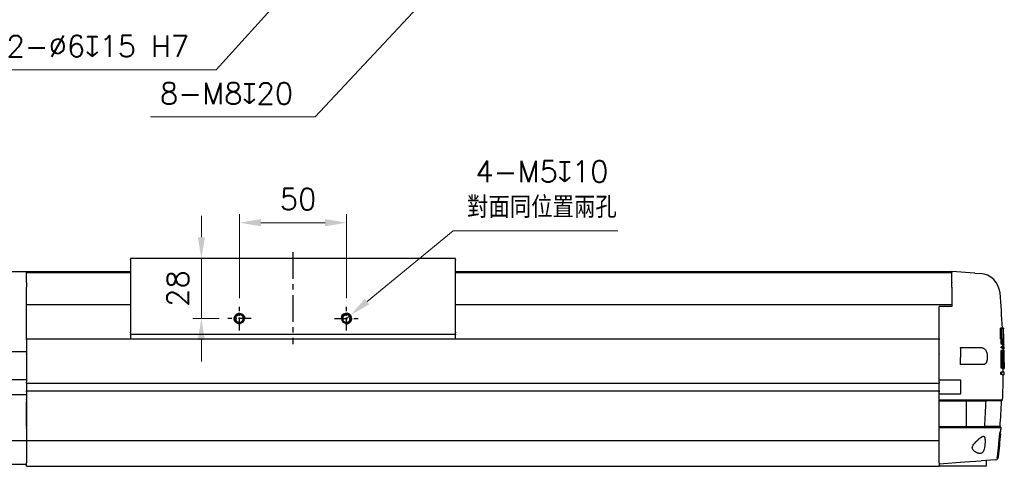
# Model space of a CAD drawing. Header units: millimetres. Extents: x 2163 to 8256, y 0 to 2680.
# Tile 14 of 47: x 2900 to 3360, y 2019 to 2227. Entities that reach past the tile are written whole.
import ezdxf

# ---------------------------------------------------------------- set-up
doc = ezdxf.new("R2010")
doc.units = ezdxf.units.MM
for name, pattern in [('AM_ISO08W050', [18, 12, -1.5, 3, -1.5]), ('AM_ISO08W050x2', [9, 6, -0.75, 1.5, -0.75]), ('CENTERX2', [4, 2.5, -0.5, 0.5, -0.5])]:
    doc.linetypes.add(name, pattern=pattern)
for name, color, linetype, lineweight in [('AM_0', 7, 'Continuous', 50), ('AM_4', 3, 'Continuous', 25), ('AM_7', 4, 'AM_ISO08W050', 25), ('可見 (ISO)', 7, 'Continuous', 25)]:
    doc.layers.add(name, color=color, linetype=linetype, lineweight=lineweight)
doc.styles.add('尺寸標註', font='romans.shx', dxfattribs={"bigfont": 'CHINESET.SHX'})
doc.dimstyles.new('CNS4~1$0', dxfattribs={"dimtxt": 10, "dimasz": 10, "dimexe": 4, "dimexo": 4, "dimgap": 6, "dimtad": 1, "dimtoh": 1, "dimdsep": 46, "dimtxsty": '尺寸標註', "dimcen": 0, "dimclrd": 2, "dimclre": 2, "dimclrt": 3, "dimadec": 0, "dimazin": 2, "dimtp": 0.1, "dimtm": 0.1, "dimtfac": 0.71, "dimtmove": 0, "dimatfit": 0, "dimfxl": 4, "dimlwd": 13, "dimlwe": 13, "dimarcsym": 0})
doc.dimstyles.new('CNS4~1$3', dxfattribs={"dimtxt": 10, "dimasz": 10, "dimexe": 4, "dimexo": 4, "dimgap": 6, "dimtad": 1, "dimtoh": 1, "dimdsep": 46, "dimtxsty": '尺寸標註', "dimcen": 0, "dimclrd": 2, "dimclre": 2, "dimclrt": 3, "dimadec": 0, "dimazin": 2, "dimtp": 0.1, "dimtm": 0.1, "dimtfac": 0.71, "dimtmove": 0, "dimatfit": 0, "dimfxl": 4, "dimlwd": 13, "dimlwe": 13, "dimarcsym": 0})
doc.dimstyles.new('CNS4~1$4', dxfattribs={"dimtxt": 10, "dimasz": 10, "dimexe": 4, "dimexo": 4, "dimgap": 6, "dimtad": 1, "dimtoh": 1, "dimdsep": 46, "dimtxsty": '尺寸標註', "dimcen": 0, "dimclrd": 2, "dimclre": 2, "dimclrt": 3, "dimadec": 0, "dimazin": 2, "dimtp": 0.1, "dimtm": 0.1, "dimtfac": 0.71, "dimtmove": 0, "dimatfit": 0, "dimfxl": 4, "dimlwd": 13, "dimlwe": 13, "dimarcsym": 0})

# ---------------------------------------------------------------- blocks, each defined once
blk = doc.blocks.new('*D153')
at = {"color": 2, "lineweight": 13, "transparency": 16777216}
for p, q in [((3095.6, 2243.56), (3092.86, 2240.64)), ((3086.03, 2233.34), (3038.04, 2182.06)), ((3038.04, 2182.06), (2961.08, 2182.06))]:
    blk.add_line(p, q, dxfattribs=at)
at = {"color": 2, "transparency": 16777216}
blk.add_solid([(3084.81, 2234.48), (3087.25, 2232.2), (3092.86, 2240.64)], dxfattribs=at)
at = {"layer": 'Defpoints', "color": 0, "transparency": 16777216}
for p in [(3095.6, 2243.56), (3092.86, 2240.64)]:
    blk.add_point(p, dxfattribs=at)
at = {"color": 3, "transparency": 16777216, "insert": (2996.56, 2193.06), "char_height": 10, "attachment_point": 5, "style": '尺寸標註'}
blk.add_mtext('8-M8{\\Famgdt;x}20', dxfattribs=at)
blk = doc.blocks.new('*D143')
at = {"color": 2, "lineweight": 13, "transparency": 16777216}
for p, q in [((3036.34, 2253.18), (3043.07, 2260.58)), ((3029.62, 2245.78), (3025.58, 2241.34)), ((3018.85, 2233.95), (2991.69, 2204.08)), ((2991.69, 2204.08), (2887.12, 2204.08))]:
    blk.add_line(p, q, dxfattribs=at)
at = {"color": 2, "transparency": 16777216}
for points in [[(3035.11, 2254.3), (3037.58, 2252.06), (3029.62, 2245.78)], [(3017.62, 2235.07), (3020.08, 2232.82), (3025.58, 2241.34)]]:
    blk.add_solid(points, dxfattribs=at)
at = {"layer": 'Defpoints', "color": 0, "transparency": 16777216}
for p in [(3025.58, 2241.34), (3029.62, 2245.78)]:
    blk.add_point(p, dxfattribs=at)
at = {"color": 3, "transparency": 16777216, "insert": (2936.4, 2215.08), "char_height": 10, "attachment_point": 5, "style": '尺寸標註'}
blk.add_mtext('2-∅6{\\Famgdt;x}15{}{\\C2; H7}', dxfattribs=at)
blk = doc.blocks.new('*D158')
at = {"color": 2, "lineweight": 13, "transparency": 16777216}
for p, q in [((3002.6, 2097.41), (3002.6, 2136.68)), ((3052.6, 2097.41), (3052.6, 2136.68)), ((3012.6, 2132.68), (3042.6, 2132.68))]:
    blk.add_line(p, q, dxfattribs=at)
at = {"color": 2, "transparency": 16777216}
for points in [[(3012.6, 2134.35), (3012.6, 2131.02), (3002.6, 2132.68)], [(3042.6, 2134.35), (3042.6, 2131.02), (3052.6, 2132.68)]]:
    blk.add_solid(points, dxfattribs=at)
at = {"layer": 'Defpoints', "color": 0, "transparency": 16777216}
for p in [(3052.6, 2132.68), (3002.6, 2093.41), (3052.6, 2093.41)]:
    blk.add_point(p, dxfattribs=at)
at = {"color": 3, "transparency": 16777216, "insert": (3029.98, 2143.68), "char_height": 10, "attachment_point": 5, "style": '尺寸標註'}
blk.add_mtext('50', dxfattribs=at)
blk = doc.blocks.new('*D159')
at = {"color": 2, "lineweight": 13, "transparency": 16777216}
for p, q in [((2984.8, 2125.91), (2984.8, 2135.91)), ((2993.1, 2115.91), (2980.8, 2115.91)), ((2984.8, 2087.91), (2984.8, 2115.91)), ((2993.1, 2087.91), (2980.8, 2087.91)), ((2984.8, 2077.91), (2984.8, 2067.91))]:
    blk.add_line(p, q, dxfattribs=at)
at = {"color": 2, "transparency": 16777216}
for points in [[(2983.13, 2125.91), (2986.47, 2125.91), (2984.8, 2115.91)], [(2983.13, 2077.91), (2986.47, 2077.91), (2984.8, 2087.91)]]:
    blk.add_solid(points, dxfattribs=at)
at = {"layer": 'Defpoints', "color": 0, "transparency": 16777216}
for p in [(2984.8, 2115.91), (2997.1, 2115.91), (2997.1, 2087.91)]:
    blk.add_point(p, dxfattribs=at)
at = {"color": 3, "transparency": 16777216, "insert": (2973.8, 2101.91), "char_height": 10, "attachment_point": 5, "rotation": 90, "style": '尺寸標註'}
blk.add_mtext('28', dxfattribs=at)
blk = doc.blocks.new('*D160')
at = {"color": 2, "lineweight": 13, "transparency": 16777216}
for p, q in [((3062.25, 2095.85), (3102.49, 2128.91)), ((3102.49, 2128.91), (3179.44, 2128.91)), ((3052.6, 2087.91), (3054.53, 2089.5))]:
    blk.add_line(p, q, dxfattribs=at)
at = {"color": 2, "transparency": 16777216}
blk.add_solid([(3061.2, 2097.13), (3063.31, 2094.56), (3054.53, 2089.5)], dxfattribs=at)
at = {"layer": 'Defpoints', "color": 0, "transparency": 16777216}
for p in [(3054.53, 2089.5), (3052.6, 2087.91)]:
    blk.add_point(p, dxfattribs=at)
at = {"color": 3, "transparency": 16777216, "insert": (3143.97, 2148.25), "char_height": 10, "attachment_point": 5, "style": '尺寸標註'}
blk.add_mtext('4-M5{\\Famgdt;x}10\\P對面同位置兩孔', dxfattribs=at)

msp = doc.modelspace()

# ---------------------------------------------------------------- linework, layer by layer
at = {"color": 4, "linetype": 'CENTERX2', "ltscale": 5}
msp.add_line((3027.598, 2118.91), (3027.598, 2075.999), dxfattribs=at)
at = {"layer": 'AM_0', "extrusion": (0, 0, -1)}
msp.add_circle((-3002.598, 2087.91), 2.067, dxfattribs=at)
at = {"layer": 'AM_0'}
msp.add_circle((3052.598, 2087.91), 2.067, dxfattribs=at)
at = {"layer": 'AM_4', "extrusion": (0, 0, -1)}
msp.add_arc((-3002.598, 2087.91), 2.5, 260, 170, dxfattribs=at)
at = {"layer": 'AM_4'}
msp.add_arc((3052.598, 2087.91), 2.5, 260, 170, dxfattribs=at)
at = {"layer": 'AM_7', "linetype": 'AM_ISO08W050x2'}
for p, q in [((3002.598, 2082.41), (3002.598, 2093.41)), ((3052.598, 2082.41), (3052.598, 2093.41)), ((3008.098, 2087.91), (2997.098, 2087.91)), ((3047.098, 2087.91), (3058.098, 2087.91))]:
    msp.add_line(p, q, dxfattribs=at)
at = {"layer": '可見 (ISO)'}
for p, q in [((3103.598, 2115.91), (2951.598, 2115.91)), ((2951.598, 2115.91), (2951.598, 2115.556)), ((2951.598, 2115.203), (2951.598, 2115.556)), ((2951.598, 2115.203), (2951.598, 2081.617)), ((3103.598, 2115.556), (3103.598, 2115.91)), ((3103.598, 2115.556), (3103.598, 2115.203)), ((3103.598, 2081.617), (3103.598, 2115.203)), ((2893.098, 2109.91), (2903.098, 2109.91)), ((2903.098, 2109.91), (2951.598, 2109.91)), ((2903.098, 2104.691), (2903.098, 2109.91)), ((2903.098, 2109.41), (2951.598, 2109.41)), ((2903.098, 2104.691), (2903.098, 2109.396)), ((3103.598, 2109.91), (3335.598, 2109.91)), ((3103.598, 2109.41), (3335.598, 2109.41)), ((3335.598, 2109.91), (3335.598, 2109.909)), ((3346.349, 2109.158), (3335.598, 2109.91)), ((3335.598, 2109.641), (3335.598, 2109.909)), ((3335.598, 2109.641), (3335.598, 2109.408)), ((3335.598, 2109.408), (3335.598, 2109.396)), ((3335.598, 2104.691), (3335.598, 2109.396)), ((3346.349, 2109.158), (3348.82, 2108.985)), ((2903.098, 2104.691), (2903.098, 2102.58)), ((2903.098, 2104.691), (2903.098, 2102.58)), ((3335.598, 2104.691), (3335.598, 2104.611)), ((3335.598, 2102.517), (3335.598, 2104.611)), ((2903.098, 2078.41), (2903.098, 2102.58)), ((3335.598, 2102.517), (3335.598, 2093.619)), ((2903.098, 2094.41), (2951.598, 2094.41)), ((3103.598, 2094.41), (3335.598, 2094.41)), ((3335.598, 2093.619), (3329.598, 2093.619)), ((3329.598, 2078.407), (3329.598, 2093.619)), ((2951.598, 2081.263), (2951.598, 2081.617)), ((2951.598, 2081.263), (2951.598, 2080.556)), ((2951.598, 2080.41), (2951.598, 2080.556)), ((3103.598, 2080.41), (2951.598, 2080.41)), ((2951.598, 2080.41), (2951.598, 2080.263)), ((2951.598, 2080.263), (2951.598, 2078.41)), ((3103.598, 2081.617), (3103.598, 2081.263)), ((3103.598, 2080.556), (3103.598, 2081.263)), ((3103.598, 2080.556), (3103.598, 2080.41)), ((3103.598, 2080.263), (3103.598, 2080.41)), ((3103.598, 2078.41), (3103.598, 2080.263)), ((3358.754, 2083.435), (3358.254, 2083.435)), ((3359.453, 2083.435), (3358.754, 2083.435)), ((3359.576, 2083.435), (3359.453, 2083.435)), ((3359.602, 2080.5), (3359.544, 2080.5)), ((3359.676, 2083.435), (3359.576, 2083.435)), ((2903.098, 2078.41), (3329.598, 2078.41)), ((2903.098, 2078.107), (2903.098, 2078.41)), ((2903.098, 2078.107), (2903.098, 2071.504)), ((3329.598, 2078.407), (3329.598, 2078.107)), ((3329.598, 2071.504), (3329.598, 2078.107)), ((3358.838, 2078.473), (3358.338, 2078.473)), ((3359.173, 2075.9), (3358.673, 2075.9)), ((3358.838, 2078.473), (3359.146, 2078.473)), ((3359.173, 2075.9), (3359.427, 2075.9)), ((3359.391, 2078.473), (3359.592, 2078.473)), ((3359.802, 2077.869), (3359.87, 2077.869)), ((2893.098, 2072.576), (2903.098, 2072.576)), ((2903.098, 2071.307), (2903.098, 2071.504)), ((2903.098, 2071.307), (2903.098, 2058.16)), ((3329.598, 2071.504), (3329.598, 2071.307)), ((3329.598, 2058.16), (3329.598, 2071.307)), ((3339.598, 2074.009), (3339.598, 2074.41)), ((3339.598, 2074.41), (3343.255, 2074.41)), ((3339.598, 2074.009), (3339.598, 2069.686)), ((3343.255, 2074.41), (3348.501, 2074.41)), ((3359.175, 2072.982), (3358.675, 2072.982)), ((3359.176, 2074.765), (3358.676, 2074.765)), ((3359.178, 2074.176), (3358.678, 2074.176)), ((3359.44, 2072.982), (3359.175, 2072.982)), ((3359.434, 2074.765), (3359.176, 2074.765)), ((3359.178, 2074.176), (3359.438, 2074.176)), ((3359.708, 2075.539), (3359.208, 2075.539)), ((3359.732, 2073.815), (3359.232, 2073.815)), ((3359.725, 2074.405), (3359.436, 2074.405)), ((3359.741, 2072.621), (3359.441, 2072.621)), ((3359.968, 2074.765), (3359.481, 2074.765)), ((3360.004, 2072.982), (3359.52, 2072.982)), ((3359.708, 2075.539), (3359.853, 2075.539)), ((3359.872, 2074.405), (3359.725, 2074.405)), ((3359.732, 2073.815), (3359.881, 2073.815)), ((3359.895, 2072.621), (3359.741, 2072.621)), ((3359.929, 2075.539), (3359.853, 2075.539)), ((3359.953, 2074.405), (3359.872, 2074.405)), ((3359.963, 2073.815), (3359.881, 2073.815)), ((3359.981, 2072.621), (3359.895, 2072.621)), ((3359.929, 2075.539), (3359.962, 2075.539)), ((3359.989, 2074.405), (3359.953, 2074.405)), ((3359.963, 2073.815), (3360.002, 2073.815)), ((3360.025, 2072.621), (3359.981, 2072.621)), ((3339.598, 2066.41), (3339.598, 2069.686)), ((3343.243, 2066.41), (3339.598, 2066.41)), ((3349.987, 2066.41), (3343.243, 2066.41)), ((3359.752, 2067.31), (3359.409, 2067.31)), ((3359.747, 2069.02), (3359.428, 2069.02)), ((3360.005, 2070.313), (3359.912, 2070.313)), ((3358.962, 2061.784), (3358.462, 2061.784)), ((3358.969, 2062.803), (3358.469, 2062.803)), ((3359.07, 2064.727), (3358.57, 2064.727)), ((3358.962, 2061.784), (3360.084, 2061.784)), ((3360.091, 2062.803), (3358.969, 2062.803)), ((3359.07, 2064.727), (3359.366, 2064.727)), ((3359.85, 2064.586), (3359.35, 2064.586)), ((3359.85, 2064.586), (3360.049, 2064.586)), ((3360.096, 2064.727), (3360.057, 2064.727)), ((2893.098, 2059.41), (2903.098, 2059.41)), ((2903.098, 2057.66), (2903.098, 2058.16)), ((2903.098, 2057.66), (2903.098, 2057.514)), ((2903.098, 2057.66), (3329.598, 2057.66)), ((2903.098, 2057.514), (2903.098, 2054.305)), ((3329.598, 2059.26), (3339.598, 2059.26)), ((3329.598, 2058.16), (3329.598, 2057.66)), ((3329.598, 2057.514), (3329.598, 2057.66)), ((3329.598, 2054.305), (3329.598, 2057.514)), ((3339.598, 2059.26), (3339.598, 2052.56)), ((2903.098, 2054.305), (2903.098, 2054.16)), ((2903.098, 2054.16), (3329.598, 2054.16)), ((2903.098, 2053.66), (2903.098, 2054.16)), ((2903.098, 2053.66), (2903.098, 2050.117)), ((3329.598, 2054.16), (3329.598, 2054.305)), ((3329.598, 2054.16), (3329.598, 2053.66)), ((3329.598, 2050.117), (3329.598, 2053.66)), ((2893.098, 2052.41), (2903.098, 2052.41)), ((2903.098, 2049.763), (2903.098, 2050.117)), ((2903.098, 2049.763), (2903.098, 2049.556)), ((2903.098, 2049.556), (2903.098, 2049.203)), ((2903.098, 2049.203), (2903.098, 2037.617)), ((2903.098, 2037.617), (2903.098, 2049.203)), ((3339.598, 2052.56), (3329.598, 2052.56)), ((3329.598, 2050.117), (3329.598, 2049.763)), ((3329.598, 2049.919), (3342.238, 2049.919)), ((3329.598, 2049.556), (3329.598, 2049.763)), ((3329.598, 2049.203), (3329.598, 2049.556)), ((3329.598, 2049.419), (3342.203, 2049.419)), ((3329.598, 2037.617), (3329.598, 2049.203)), ((3342.203, 2049.419), (3342.883, 2049.419)), ((3342.203, 2049.419), (3342.203, 2037.419)), ((3342.238, 2049.919), (3342.918, 2049.919)), ((3342.883, 2049.419), (3351.557, 2049.419)), ((3342.918, 2049.919), (3342.939, 2049.919)), ((3358.789, 2049.419), (3351.557, 2049.419)), ((3352.068, 2049.941), (3352.069, 2049.941)), ((3352.069, 2049.941), (3359.31, 2049.941)), ((3359.31, 2049.941), (3358.789, 2049.419)), ((2903.098, 2037.617), (2903.098, 2037.263)), ((2903.098, 2037.263), (2903.098, 2037.056)), ((2903.098, 2036.703), (2903.098, 2037.056)), ((2903.098, 2036.703), (2903.098, 2030.91)), ((3329.598, 2037.263), (3329.598, 2037.617)), ((3329.598, 2037.419), (3342.193, 2037.419)), ((3329.598, 2037.056), (3329.598, 2037.263)), ((3329.598, 2037.056), (3329.598, 2036.703)), ((3342.191, 2036.919), (3329.598, 2036.919)), ((3329.598, 2030.91), (3329.598, 2036.703)), ((3342.193, 2037.419), (3342.203, 2037.419)), ((3342.203, 2037.419), (3343.015, 2037.419)), ((3343.015, 2037.419), (3350.907, 2037.419)), ((3358.139, 2037.419), (3350.907, 2037.419)), ((3351.343, 2036.952), (3351.342, 2036.952)), ((3351.343, 2036.952), (3358.605, 2036.952)), ((3358.139, 2037.419), (3358.605, 2036.952)), ((3358.259, 2035.119), (3358.225, 2035.119)), ((3358.471, 2035.119), (3358.29, 2035.119)), ((2893.098, 2030.991), (2903.098, 2030.991)), ((2903.098, 2030.91), (3329.598, 2030.91)), ((2903.098, 2030.91), (2903.098, 2020.461)), ((3329.598, 2020.461), (3329.598, 2030.91)), ((3358.149, 2034.119), (3358.018, 2034.119)), ((3358.149, 2034.119), (3358.183, 2034.119)), ((3358.214, 2034.119), (3358.395, 2034.119)), ((2903.098, 2018.91), (2903.098, 2020.461)), ((3329.598, 2020.119), (3341.628, 2020.961)), ((3329.598, 2020.461), (3329.598, 2018.91)), ((3341.628, 2020.961), (3349.289, 2021.497)), ((3351.339, 2021.64), (3349.289, 2021.497)), ((3356.019, 2021.967), (3351.598, 2021.658)), ((3351.598, 2021.68), (3351.598, 2018.91)), ((3356.718, 2022.619), (3356.67, 2022.619)), ((2893.098, 2019.91), (2903.098, 2019.91)), ((2903.098, 2018.91), (3329.598, 2018.91)), ((3337.598, 2018.91), (3329.598, 2018.91)), ((3351.598, 2018.91), (3337.598, 2018.91))]:
    msp.add_line(p, q, dxfattribs=at)
at = {"layer": '可見 (ISO)', "flags": 128}
for points in [[(3359.602, 2080.5), (3359.596, 2080.695), (3359.592, 2080.885), (3359.587, 2081.071), (3359.583, 2081.251), (3359.579, 2081.425), (3359.576, 2081.592), (3359.572, 2081.751), (3359.57, 2081.905), (3359.567, 2082.055), (3359.565, 2082.2), (3359.564, 2082.34), (3359.562, 2082.474), (3359.561, 2082.602), (3359.561, 2082.722), (3359.56, 2082.834), (3359.561, 2082.938), (3359.561, 2083.032), (3359.562, 2083.118), (3359.564, 2083.194), (3359.566, 2083.261), (3359.568, 2083.319), (3359.57, 2083.367), (3359.573, 2083.406), (3359.576, 2083.435)], [(3359.676, 2083.435), (3359.677, 2083.432), (3359.677, 2083.428), (3359.677, 2083.423), (3359.678, 2083.416), (3359.678, 2083.409), (3359.679, 2083.401), (3359.679, 2083.391), (3359.68, 2083.381), (3359.68, 2083.369), (3359.681, 2083.356), (3359.682, 2083.342), (3359.683, 2083.327), (3359.683, 2083.311), (3359.684, 2083.293), (3359.685, 2083.275), (3359.686, 2083.255), (3359.687, 2083.234), (3359.688, 2083.213), (3359.689, 2083.19), (3359.69, 2083.165), (3359.691, 2083.14), (3359.693, 2083.114), (3359.694, 2083.087), (3359.695, 2083.058)], [(3348.501, 2074.41), (3348.756, 2074.404), (3349.006, 2074.388), (3349.25, 2074.36), (3349.49, 2074.32), (3349.723, 2074.266), (3349.949, 2074.197), (3350.169, 2074.113), (3350.38, 2074.013), (3350.583, 2073.896), (3350.776, 2073.76), (3350.958, 2073.606), (3351.129, 2073.433), (3351.287, 2073.241), (3351.433, 2073.029), (3351.564, 2072.799), (3351.681, 2072.552), (3351.784, 2072.29), (3351.873, 2072.012), (3351.948, 2071.719), (3352.01, 2071.417), (3352.059, 2071.107), (3352.096, 2070.79), (3352.123, 2070.469), (3352.139, 2070.147)], [(3352.139, 2069.741), (3352.127, 2069.49), (3352.11, 2069.244), (3352.088, 2069.003), (3352.06, 2068.769), (3352.026, 2068.541), (3351.985, 2068.321), (3351.938, 2068.111), (3351.884, 2067.912), (3351.823, 2067.723), (3351.754, 2067.546), (3351.677, 2067.381), (3351.592, 2067.229), (3351.499, 2067.091), (3351.399, 2066.966), (3351.29, 2066.854), (3351.173, 2066.755), (3351.048, 2066.669), (3350.916, 2066.597), (3350.778, 2066.538), (3350.632, 2066.49), (3350.479, 2066.454), (3350.321, 2066.429), (3350.157, 2066.414), (3349.987, 2066.41)], [(3352.139, 2070.147), (3352.139, 2070.13), (3352.14, 2070.113), (3352.141, 2070.096), (3352.141, 2070.078), (3352.141, 2070.061), (3352.142, 2070.044), (3352.142, 2070.027), (3352.142, 2070.01), (3352.142, 2069.994), (3352.142, 2069.977), (3352.142, 2069.96), (3352.143, 2069.943), (3352.142, 2069.926), (3352.142, 2069.91), (3352.142, 2069.893), (3352.142, 2069.876), (3352.142, 2069.859), (3352.142, 2069.842), (3352.141, 2069.825), (3352.141, 2069.808), (3352.14, 2069.792), (3352.14, 2069.775), (3352.139, 2069.758), (3352.139, 2069.741)], [(3359.752, 2067.31), (3359.752, 2067.382), (3359.752, 2067.455), (3359.752, 2067.527), (3359.751, 2067.599), (3359.751, 2067.672), (3359.751, 2067.744), (3359.751, 2067.816), (3359.751, 2067.888), (3359.75, 2067.959), (3359.75, 2068.031), (3359.75, 2068.102), (3359.75, 2068.174), (3359.75, 2068.245), (3359.749, 2068.316), (3359.749, 2068.387), (3359.749, 2068.458), (3359.749, 2068.529), (3359.748, 2068.599), (3359.748, 2068.67), (3359.748, 2068.74), (3359.748, 2068.81), (3359.748, 2068.88), (3359.747, 2068.95), (3359.747, 2069.02)], [(3359.85, 2064.586), (3359.844, 2064.591), (3359.838, 2064.608), (3359.832, 2064.636), (3359.826, 2064.676), (3359.82, 2064.729), (3359.814, 2064.793), (3359.808, 2064.869), (3359.803, 2064.956), (3359.797, 2065.055), (3359.792, 2065.163), (3359.787, 2065.279), (3359.782, 2065.402), (3359.778, 2065.53), (3359.774, 2065.666), (3359.77, 2065.811), (3359.766, 2065.964), (3359.763, 2066.123), (3359.76, 2066.288), (3359.758, 2066.457), (3359.756, 2066.629), (3359.754, 2066.802), (3359.753, 2066.974), (3359.753, 2067.143), (3359.752, 2067.31)], [(3360.08, 2067.365), (3360.081, 2067.19), (3360.081, 2067.019), (3360.081, 2066.852), (3360.081, 2066.691), (3360.081, 2066.536), (3360.081, 2066.386), (3360.08, 2066.239), (3360.079, 2066.095), (3360.079, 2065.955), (3360.078, 2065.818), (3360.076, 2065.687), (3360.075, 2065.56), (3360.074, 2065.439), (3360.072, 2065.325), (3360.07, 2065.217), (3360.068, 2065.117), (3360.066, 2065.024), (3360.064, 2064.938), (3360.062, 2064.86), (3360.059, 2064.79), (3360.057, 2064.727), (3360.054, 2064.672), (3360.052, 2064.625), (3360.049, 2064.586)], [(3359.35, 2064.586), (3359.348, 2064.587), (3359.347, 2064.587), (3359.346, 2064.589), (3359.345, 2064.59), (3359.343, 2064.593), (3359.342, 2064.595), (3359.341, 2064.598), (3359.34, 2064.602), (3359.339, 2064.606), (3359.337, 2064.611), (3359.336, 2064.616), (3359.335, 2064.621), (3359.334, 2064.627), (3359.333, 2064.634), (3359.331, 2064.641), (3359.33, 2064.649), (3359.329, 2064.657), (3359.328, 2064.665), (3359.327, 2064.674), (3359.325, 2064.684), (3359.324, 2064.694), (3359.323, 2064.705), (3359.322, 2064.716), (3359.32, 2064.728)], [(3342.939, 2049.919), (3343.442, 2049.92), (3343.94, 2049.921), (3344.434, 2049.923), (3344.922, 2049.924), (3345.403, 2049.925), (3345.876, 2049.926), (3346.341, 2049.927), (3346.796, 2049.928), (3347.24, 2049.929), (3347.67, 2049.93), (3348.086, 2049.931), (3348.486, 2049.932), (3348.872, 2049.933), (3349.24, 2049.934), (3349.592, 2049.935), (3349.925, 2049.935), (3350.239, 2049.936), (3350.532, 2049.937), (3350.804, 2049.938), (3351.055, 2049.938), (3351.283, 2049.939), (3351.488, 2049.939), (3351.669, 2049.94), (3351.827, 2049.94), (3351.96, 2049.941), (3352.068, 2049.941)], [(3342.228, 2036.919), (3342.227, 2036.919), (3342.225, 2036.919), (3342.224, 2036.919), (3342.222, 2036.919), (3342.22, 2036.919), (3342.219, 2036.919), (3342.217, 2036.919), (3342.216, 2036.919), (3342.214, 2036.919), (3342.213, 2036.919), (3342.211, 2036.919), (3342.21, 2036.919), (3342.208, 2036.919), (3342.207, 2036.919), (3342.205, 2036.919), (3342.203, 2036.919), (3342.202, 2036.919), (3342.2, 2036.919), (3342.199, 2036.919), (3342.197, 2036.919), (3342.196, 2036.919), (3342.194, 2036.919), (3342.193, 2036.919), (3342.191, 2036.919)], [(3351.342, 2036.952), (3351.234, 2036.951), (3351.102, 2036.951), (3350.945, 2036.95), (3350.765, 2036.949), (3350.561, 2036.948), (3350.335, 2036.948), (3350.085, 2036.947), (3349.815, 2036.946), (3349.523, 2036.945), (3349.211, 2036.944), (3348.879, 2036.943), (3348.529, 2036.941), (3348.161, 2036.94), (3347.776, 2036.939), (3347.375, 2036.938), (3346.959, 2036.936), (3346.529, 2036.934), (3346.087, 2036.933), (3345.633, 2036.931), (3345.168, 2036.929), (3344.693, 2036.928), (3344.211, 2036.926), (3343.722, 2036.924), (3343.228, 2036.922), (3342.729, 2036.921), (3342.228, 2036.919)], [(3357.472, 2029.119), (3357.507, 2029.499), (3357.543, 2029.884), (3357.58, 2030.271), (3357.618, 2030.657), (3357.657, 2031.039), (3357.695, 2031.413), (3357.734, 2031.776), (3357.773, 2032.127), (3357.81, 2032.463), (3357.847, 2032.781), (3357.883, 2033.081), (3357.917, 2033.359), (3357.95, 2033.619), (3357.983, 2033.865), (3358.015, 2034.094), (3358.046, 2034.305), (3358.075, 2034.495), (3358.103, 2034.661), (3358.129, 2034.801), (3358.153, 2034.916), (3358.174, 2035.005), (3358.194, 2035.069), (3358.211, 2035.107), (3358.225, 2035.119)], [(3350.837, 2027.482), (3350.732, 2026.961), (3350.596, 2026.484), (3350.427, 2026.064), (3350.222, 2025.706), (3349.98, 2025.415), (3349.705, 2025.192), (3349.4, 2025.036), (3349.069, 2024.943), (3348.716, 2024.91), (3348.346, 2024.931), (3347.963, 2025.002), (3347.578, 2025.117), (3347.2, 2025.269), (3346.835, 2025.452), (3346.491, 2025.661), (3346.175, 2025.888), (3345.887, 2026.136), (3345.634, 2026.404), (3345.423, 2026.69), (3345.259, 2027.007), (3345.16, 2027.36), (3345.144, 2027.732), (3345.217, 2028.115), (3345.362, 2028.486), (3345.563, 2028.844), (3345.809, 2029.201), (3346.092, 2029.554), (3346.404, 2029.905), (3346.747, 2030.262)], [(3346.747, 2030.262), (3346.849, 2030.363), (3346.949, 2030.463), (3347.047, 2030.561), (3347.144, 2030.658), (3347.24, 2030.752), (3347.336, 2030.845), (3347.433, 2030.939), (3347.531, 2031.034), (3347.629, 2031.127), (3347.728, 2031.221), (3347.827, 2031.313), (3347.925, 2031.405), (3348.024, 2031.495), (3348.122, 2031.584), (3348.22, 2031.671), (3348.317, 2031.756), (3348.413, 2031.838), (3348.507, 2031.919), (3348.601, 2031.996), (3348.694, 2032.072), (3348.784, 2032.144), (3348.874, 2032.213), (3348.961, 2032.279), (3349.047, 2032.342)], [(3349.047, 2032.342), (3349.166, 2032.426), (3349.283, 2032.503), (3349.398, 2032.575), (3349.512, 2032.64), (3349.622, 2032.699), (3349.731, 2032.752), (3349.836, 2032.797), (3349.939, 2032.835), (3350.038, 2032.866), (3350.133, 2032.889), (3350.225, 2032.903), (3350.312, 2032.909), (3350.395, 2032.907), (3350.473, 2032.895), (3350.547, 2032.875), (3350.615, 2032.845), (3350.679, 2032.805), (3350.737, 2032.755), (3350.789, 2032.696), (3350.836, 2032.627), (3350.877, 2032.549), (3350.914, 2032.461), (3350.945, 2032.364), (3350.971, 2032.257)], [(3350.971, 2032.257), (3350.996, 2032.128), (3351.018, 2031.989), (3351.038, 2031.843), (3351.055, 2031.69), (3351.069, 2031.527), (3351.082, 2031.353), (3351.091, 2031.169), (3351.098, 2030.977), (3351.102, 2030.776), (3351.103, 2030.569), (3351.102, 2030.356), (3351.097, 2030.138), (3351.089, 2029.916), (3351.079, 2029.693), (3351.065, 2029.469), (3351.05, 2029.245), (3351.032, 2029.024), (3351.012, 2028.806), (3350.989, 2028.585), (3350.964, 2028.363), (3350.936, 2028.14), (3350.905, 2027.918), (3350.872, 2027.699), (3350.837, 2027.482)], [(3358.149, 2034.119), (3358.137, 2034.109), (3358.122, 2034.077), (3358.106, 2034.024), (3358.088, 2033.95), (3358.068, 2033.854), (3358.047, 2033.737), (3358.024, 2033.599), (3357.999, 2033.441), (3357.973, 2033.265), (3357.947, 2033.074), (3357.92, 2032.869), (3357.892, 2032.652), (3357.863, 2032.42), (3357.834, 2032.171), (3357.803, 2031.905), (3357.771, 2031.626), (3357.739, 2031.334), (3357.707, 2031.031), (3357.675, 2030.719), (3357.643, 2030.401), (3357.611, 2030.079), (3357.58, 2029.757), (3357.55, 2029.436), (3357.521, 2029.119)], [(3356.67, 2022.619), (3356.686, 2022.644), (3356.701, 2022.67), (3356.716, 2022.696), (3356.73, 2022.722), (3356.744, 2022.748), (3356.757, 2022.775), (3356.77, 2022.801), (3356.782, 2022.828), (3356.793, 2022.854), (3356.804, 2022.881), (3356.814, 2022.907), (3356.824, 2022.933), (3356.832, 2022.959), (3356.841, 2022.986), (3356.849, 2023.013), (3356.856, 2023.04), (3356.864, 2023.068), (3356.87, 2023.096), (3356.877, 2023.125), (3356.882, 2023.154), (3356.887, 2023.183), (3356.892, 2023.212), (3356.896, 2023.242), (3356.899, 2023.271)], [(3356.949, 2023.275), (3356.945, 2023.245), (3356.941, 2023.216), (3356.937, 2023.186), (3356.932, 2023.157), (3356.926, 2023.128), (3356.92, 2023.099), (3356.913, 2023.07), (3356.906, 2023.042), (3356.898, 2023.015), (3356.89, 2022.988), (3356.881, 2022.961), (3356.872, 2022.935), (3356.863, 2022.909), (3356.853, 2022.882), (3356.842, 2022.856), (3356.83, 2022.829), (3356.818, 2022.802), (3356.805, 2022.775), (3356.792, 2022.749), (3356.778, 2022.722), (3356.764, 2022.696), (3356.749, 2022.67), (3356.734, 2022.644), (3356.718, 2022.619)]]:
    msp.add_lwpolyline(points, dxfattribs=at)
at = {"layer": '可見 (ISO)'}
for centre, radius, start, end in [((3348.122, 2099.009), 10, 4.98514, 85.99878), ((2959.598, 2065.119), 400, 2.62447, 4.98514), ((2960.098, 2065.119), 400, 1.59849, 2.57046), ((2959.598, 2065.119), 400, 1.33015, 1.49272), ((2959.598, 2065.119), 400, 1.07462, 1.24569), ((2959.598, 2065.119), 398.878, 359.52085, 359.66735), ((2960.098, 2065.119), 398.878, 359.52085, 359.66735), ((2959.598, 2065.119), 400, 357.82536, 359.5222), ((2959.598, 2065.119), 400, 359.66828, 359.92367), ((2960.098, 2065.119), 400, 359.5222, 359.66828), ((2959.598, 2065.119), 399.5, 356.02411, 357.74775), ((2959.598, 2065.119), 399.789, 355.55277, 355.6965), ((2959.598, 2065.119), 399.82, 355.55311, 355.69684), ((2959.598, 2065.119), 400, 355.69878, 355.962), ((2959.598, 2065.119), 400, 353.99987, 355.55512), ((2959.598, 2065.119), 399.5, 353.98721, 354.82991), ((2959.598, 2065.119), 399.548, 353.98845, 354.83054), ((3355.914, 2023.464), 1.5, 274.00122, 353.99987)]:
    msp.add_arc(centre, radius, start, end, dxfattribs=at)
for centre, major_axis, ratio, start_param, end_param in [((2959.598, 2074.834), (398.759, 0), 0.9512136, 0.0095931, 0.0226771), ((2960.098, 2074.834), (398.759, 0), 0.9512136, 0.0095931, 0.0226771), ((2960.098, 2070.799), (399.576, 0), 0.9512136, 0.0201917, 0.0332519), ((2960.098, 2070.248), (399.649, 0), 0.9519505, 0.0139081, 0.0269502), ((2959.598, 2073.405), (399.084, 0), 0.9519505, 0.0065659, 0.0133389), ((2960.098, 2073.405), (399.084, 0), 0.9519505, 0.0065659, 0.0133389), ((2959.598, 2070.248), (399.649, 0), 0.9519505, 0.0139081, 0.0148564), ((2960.098, 2072.105), (399.349, 0), 0.9519505, 0.0099825, 0.0167512), ((2960.098, 2068.819), (399.818, 0), 0.9519505, 0.0176584, 0.0237807), ((2960.098, 2067.595), (399.918, 0), 0.9519505, 0.0208683, 0.0269895), ((2960.098, 2066.166), (399.985, 0), 0.9519505, 0.0246199, 0.026559), ((2959.598, 2073.434), (399.078, 0), 0.9519505, 6.2602644, 6.2819952), ((2959.598, 2073.487), (399.081, 0), 0.9511431, 0.0018137, 0.0033667), ((2960.098, 2073.434), (399.078, 0), 0.9519505, 6.2602644, 6.2819952), ((2960.098, 2073.487), (399.081, 0), 0.9511431, 0.0018137, 0.0033667), ((2959.598, 2070.274), (399.651, 0), 0.9511431, 0.009315, 0.010264), ((2960.098, 2072.133), (399.344, 0), 0.9519505, 6.2637013, 6.2854168), ((2960.098, 2072.181), (399.346, 0), 0.9511431, 0.0052522, 0.0068042), ((2960.098, 2070.274), (399.651, 0), 0.9511431, 0.009315, 0.0108658), ((2960.098, 2070.231), (399.652, 0), 0.9519505, 6.2800023, 6.2894686), ((2960.098, 2068.855), (399.817, 0), 0.9511431, 0.0130443, 0.0145946), ((2960.098, 2068.855), (399.817, 0), 0.9511431, 0.0038345, 0.0099041), ((2960.098, 2067.602), (399.919, 0), 0.9511431, 0.0163347, 0.0178846), ((2960.098, 2066.154), (399.967, 0), 0.9794566, 0.0210618, 0.0219829), ((2960.098, 2067.622), (399.918, 0), 0.9511431, 0.0070736, 0.0131418), ((2960.098, 2066.182), (399.985, 0), 0.9511431, 0.020064, 0.0216138), ((2960.098, 2064.811), (399.999, 0), 0.9519505, 0.0205129, 0.0214604), ((2960.098, 2066.189), (399.985, 0), 0.9519505, 0.0030903, 0.0168944), ((2960.098, 2064.811), (399.999, 0), 0.9519505, 6.2829654, 6.2946472), ((2959.598, 2065.119), (0, 399.5), 0.9818839, 4.6429966, 4.6730797)]:
    msp.add_ellipse(centre, major_axis=major_axis, ratio=ratio, start_param=start_param, end_param=end_param, dxfattribs=at)

# ---------------------------------------------------------------- dimensions: what is measured, and where the dimension line sits
dim = msp.add_diameter_dim_2p(p1=(3029.616, 2245.783), p2=(3025.579, 2241.344), text='2-<>{\\Famgdt;x}15{}{\\C2; H7}', dimstyle='CNS4~1$3')
dim.commit()
dim.dimension.update_dxf_attribs({"geometry": '*D143', "text_midpoint": (2936.402, 2204.075), "dimtype": 163})
for center, mpoint, text, picture, middle in [((3095.598, 2243.563), (3092.864, 2240.643), '8-M8{\\Famgdt;x}20', '*D153', (2996.561, 2182.06)), ((3052.598, 2087.91), (3054.529, 2089.497), '4-M5{\\Famgdt;x}10\\P對面同位置兩孔', '*D160', (3143.967, 2128.915))]:
    dim = msp.add_radius_dim(center=center, mpoint=mpoint, text=text, dimstyle='CNS4~1$4')
    dim.commit()
    dim.dimension.update_dxf_attribs({"geometry": picture, "text_midpoint": middle, "dimtype": 164})
dim = msp.add_linear_dim(base=(3052.598, 2132.684), p1=(3002.598, 2093.41), p2=(3052.598, 2093.41), dimstyle='CNS4~1$0')
dim.commit()
dim.dimension.update_dxf_attribs({"geometry": '*D158', "text_midpoint": (3029.983, 2132.684), "dimtype": 160})
dim = msp.add_linear_dim(base=(2984.801, 2115.91), p1=(2997.098, 2087.91), p2=(2997.098, 2115.91), angle=90, dimstyle='CNS4~1$0')
dim.commit()
dim.dimension.update_dxf_attribs({"geometry": '*D159', "text_midpoint": (2984.801, 2101.91), "dimtype": 160})

doc.saveas('drawing.dxf')
